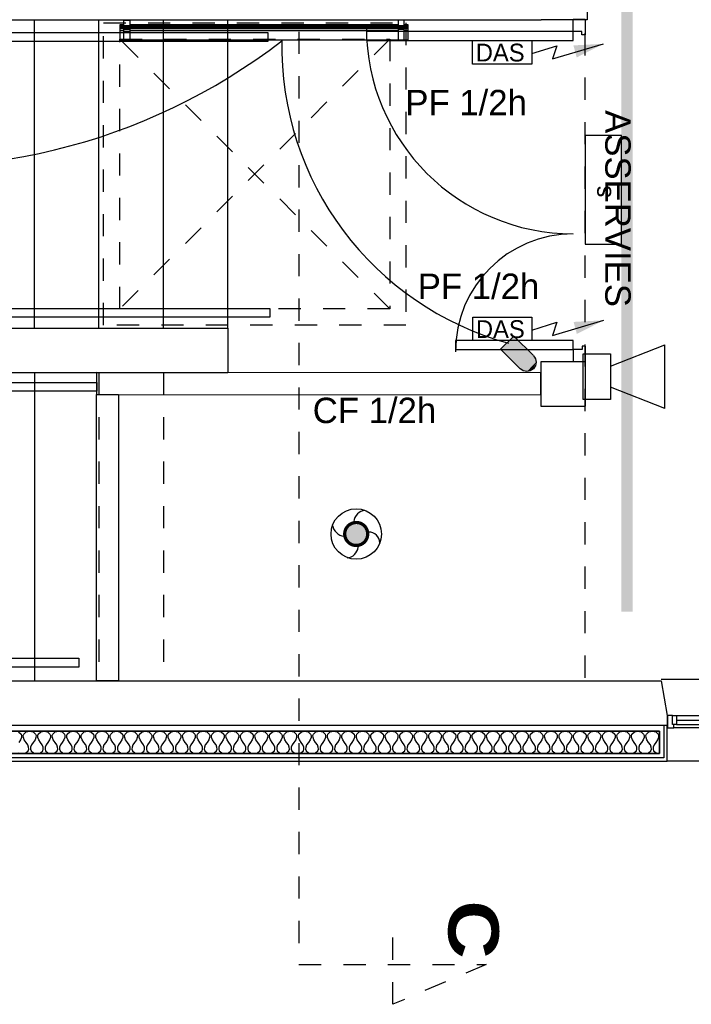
# Model space of a CAD drawing. Header units: millimetres. Extents: x -11.8 to 86.8, y 45.9 to 95.9.
# Tile 3 of 108: x 9.6 to 12.6, y 56 to 60.4. Entities that reach past the tile are written whole.
import ezdxf

# ---------------------------------------------------------------- set-up
doc = ezdxf.new("R2010")
doc.units = ezdxf.units.MM
doc.header["$MEASUREMENT"] = 0
for name, pattern in [('PC_DASH_3', [0.055556, 0.027778, -0.027778]), ('PC_DASH_4', [0.125, 0.055556, -0.069444]), ('PC_DASH_5', [0.069444, 0.027778, -0.041667])]:
    doc.linetypes.add(name, pattern=pattern)
for name, color, linetype in [('Cfa', 1, 'Continuous'), ('CFO', 6, 'Continuous'), ('Structure etage', 7, 'Continuous')]:
    doc.layers.add(name, color=color, linetype=linetype)
doc.styles.get("Standard").update_dxf_attribs({"font": 'BKANT.TTF'})

# ---------------------------------------------------------------- blocks, each defined once
blk = doc.blocks.new('ESS')
for p, q in [((-0.53, 0.407), (-0.53, 0.007)), ((0.67, 0.407), (-0.53, 0.407)), ((0.67, 0.007), (0.67, 0.407)), ((-0.53, 0.007), (0.67, 0.007))]:
    blk.add_line(p, q)
blk.add_text('s', height=0.2).set_placement((-0.015, 0.121))
blk = doc.blocks.new('CE30')
for p, q in [((0.523, 0.915), (-0.007, 0.385)), ((0.877, 0.562), (0.523, 0.915)), ((0.346, 0.031), (0.877, 0.562))]:
    blk.add_line(p, q)
blk.add_arc((0.17, 0.208), 0.25, 135, 315)
for points in [[(0.515, 0.907), (0.869, 0.554), (-0.005, 0.388), (0.341, 0.027)], [(0.523, 0.915), (0.876, 0.561), (0.512, 0.904), (0.868, 0.553)], [(-0.005, 0.388), (0.341, 0.027), (-0.08, 0.209), (0.167, -0.042)], [(-0.08, 0.209), (0.167, -0.042), (-0.08, 0.207), (-0.007, 0.031)]]:
    blk.add_solid(points)
blk = doc.blocks.new('niepce7054')
for p, q in [((-0.6475, -0.0231), (-0.6303, -0.0231)), ((-0.6475, -0.0272), (-0.6303, -0.0272)), ((-0.6475, -0.0332), (-0.6303, -0.0332)), ((-0.6475, -0.04), (-0.6303, -0.04)), ((-0.6303, -0.0263), (-0.604, -0.0263)), ((-0.6303, -0.0303), (-0.604, -0.0303)), ((-0.6303, -0.0364), (-0.604, -0.0364)), ((-0.6303, -0.0431), (-0.604, -0.0431)), ((-0.604, -0.0231), (0.604, -0.0231)), ((-0.604, -0.0272), (0.604, -0.0272)), ((-0.604, -0.0332), (0.604, -0.0332)), ((-0.604, -0.04), (0.604, -0.04)), ((0.604, -0.0263), (0.6303, -0.0263)), ((0.604, -0.0303), (0.6303, -0.0303)), ((0.604, -0.0364), (0.6303, -0.0364)), ((0.604, -0.0431), (0.6303, -0.0431)), ((0.6303, -0.0231), (0.6475, -0.0231)), ((0.6303, -0.0272), (0.6475, -0.0272)), ((0.6303, -0.0332), (0.6475, -0.0332)), ((0.6303, -0.04), (0.6475, -0.04)), ((-0.6475, -0.0481), (-0.6303, -0.0481)), ((-0.6303, -0.0512), (-0.604, -0.0512)), ((-0.604, -0.0481), (0.604, -0.0481)), ((0.604, -0.0512), (0.6303, -0.0512)), ((0.6303, -0.0481), (0.6475, -0.0481))]:
    blk.add_line(p, q)
for points in [[(-0.6303, 0), (-0.604, 0), (-0.604, -0.09), (-0.6303, -0.09)], [(0.6303, 0), (0.604, 0), (0.604, -0.09), (0.6303, -0.09)]]:
    blk.add_lwpolyline(points, close=True)
for points in [[(-0.6303, -0.02), (-0.6475, -0.02), (-0.6475, -0.09), (0.6475, -0.09), (0.6475, -0.02), (0.6303, -0.02)], [(0.604, -0.02), (-0.604, -0.02)]]:
    blk.add_lwpolyline(points)
blk = doc.blocks.new('SIP')
for p, q in [((0.0026, 0.0698), (0.3026, 0.1865)), ((0.3026, -0.1635), (0.3026, 0.1865)), ((-0.1474, 0.1365), (0.0026, 0.1365)), ((-0.1474, -0.1135), (-0.1474, 0.1365)), ((0.0026, 0.1365), (0.0026, -0.1135)), ((0.3026, -0.1635), (0.0026, -0.0469)), ((0.0026, -0.1135), (-0.1474, -0.1135))]:
    blk.add_line(p, q)
blk = doc.blocks.new('AP0')
for points, const_width in [([(0.175, -0.06, -1), (-0.148, 0.06, -1)], 0.0492), ([(-0.06, 0, 1), (0.087, 0, 1)], 0.147)]:
    blk.add_lwpolyline(points, format="xyb", close=True, dxfattribs=dict(const_width=const_width))
blk.add_circle((0.014, 0), 0.378)
for centre, radius, start, end in [((0.153, 0.184), 0.169, 92.8345, 178.447), ((-0.154, 0.151), 0.188, 186.2032, 263.9565), ((0.189, -0.152), 0.183, 5.8298, 82.3782), ((-0.155, -0.154), 0.206, 281.5712, 350.6383)]:
    blk.add_arc(centre, radius, start, end)
blk = doc.blocks.new('DAS')
for p, q in [((0.897, 0.058), (1.473, 0.228)), ((0.665, 0.117), (0.947, 0.206)), ((0.947, 0.206), (0.897, 0.058))]:
    blk.add_line(p, q)
blk.add_lwpolyline([(0, 0.265), (0.665, 0.265), (0.665, 0), (0, 0)], close=True)
blk.add_lwpolyline([(1.152, 0.142, 0.14, 0, 0), (1.473, 0.228, 0, 0, 0)], format="xyseb")
blk.add_text('DAS', height=0.2).set_placement((0.035, 0.029))
blk = doc.blocks.new('PD_15726')
at = {"layer": 'Structure etage', "color": 0}
for p, q in [((12.3575, -39.4316), (13.169, -39.4316)), ((12.3575, -39.4516), (13.169, -39.4516)), ((13.1811, -39.4866), (12.3455, -39.4866)), ((12.3575, -39.4716), (13.169, -39.4716))]:
    blk.add_line(p, q, dxfattribs=at)
for points in [[(12.3166, -39.4316), (12.3166, -39.4866), (12.3455, -39.4866), (12.3455, -39.4716), (12.3382, -39.4716), (12.3382, -39.4316), (12.3166, -39.4316)], [(12.3382, -39.4316), (12.3575, -39.4316), (12.3575, -39.4716), (12.3382, -39.4716), (12.3382, -39.4316)], [(13.169, -39.4316), (13.1883, -39.4316), (13.1883, -39.4716), (13.169, -39.4716), (13.169, -39.4316)], [(13.21, -39.4316), (13.21, -39.4866), (13.1811, -39.4866), (13.1811, -39.4716), (13.1883, -39.4716), (13.1883, -39.4316), (13.21, -39.4316)]]:
    blk.add_lwpolyline(points, dxfattribs=at)
blk = doc.blocks.new('PD_16343')
at = {"layer": 'Structure etage', "color": 0}
for points in [[(11.8917, -36.299), (11.9467, -36.299), (11.9467, -36.369), (11.9317, -36.369), (11.9317, -36.354), (11.8917, -36.354), (11.8917, -36.299)], [(11.8917, -36.394), (11.8917, -36.354), (10.9617, -36.3545), (10.9617, -36.3945), (11.8917, -36.394)], [(11.8924, -37.784), (11.8923, -37.744), (11.3624, -37.7443), (11.3624, -37.7843), (11.8924, -37.784)], [(11.8924, -37.839), (11.9474, -37.839), (11.9474, -37.769), (11.9324, -37.769), (11.9324, -37.784), (11.8924, -37.784), (11.8924, -37.839)]]:
    blk.add_lwpolyline(points, dxfattribs=at)
for centre, radius, start, end in [((11.8917, -36.334), 0.93, 180.0278, 270.0278), ((11.8924, -37.794), 0.53, 90.0292, 180.0278)]:
    blk.add_arc(centre, radius, start, end, dxfattribs=at)
blk = doc.blocks.new('PD_16438')
at = {"layer": 'Structure etage', "color": 0}
for points in [[(5.5391, -39.5018), (12.2805, -39.5018), (12.2805, -39.6018), (5.5391, -39.6018), (5.5391, -39.5018)], [(9.3975, -39.5049), (9.4083, -39.5143), (9.4107, -39.5213), (9.4101, -39.5299), (9.4062, -39.54), (9.3983, -39.5518)], [(9.3992, -39.5986), (9.4146, -39.6018), (9.43, -39.5986), (9.4409, -39.5893), (9.4432, -39.5822), (9.4427, -39.5736), (9.4388, -39.5635), (9.4309, -39.5518), (9.423, -39.54), (9.4191, -39.5299), (9.4186, -39.5213), (9.4209, -39.5143), (9.4318, -39.5049), (9.4472, -39.5018), (9.4626, -39.5049), (9.4735, -39.5143), (9.4758, -39.5213), (9.4753, -39.5299), (9.4713, -39.54), (9.4635, -39.5518), (9.4556, -39.5635), (9.4516, -39.5736), (9.4511, -39.5822), (9.4534, -39.5893), (9.4643, -39.5986), (9.4797, -39.6018), (9.4952, -39.5986), (9.506, -39.5893), (9.5084, -39.5822), (9.5078, -39.5736), (9.5039, -39.5635), (9.496, -39.5518), (9.4881, -39.54), (9.4842, -39.5299), (9.4837, -39.5213), (9.486, -39.5143), (9.4969, -39.5049), (9.5123, -39.5018), (9.5277, -39.5049), (9.5386, -39.5143), (9.5409, -39.5213), (9.5404, -39.5299), (9.5365, -39.54), (9.5286, -39.5518), (9.5207, -39.5635), (9.5168, -39.5736), (9.5163, -39.5822), (9.5186, -39.5893), (9.5295, -39.5986), (9.5449, -39.6018), (9.5603, -39.5986), (9.5712, -39.5893), (9.5735, -39.5822), (9.573, -39.5736), (9.5691, -39.5635), (9.5612, -39.5518), (9.5533, -39.54), (9.5493, -39.5299), (9.5488, -39.5213), (9.5511, -39.5143), (9.562, -39.5049), (9.5774, -39.5018), (9.5929, -39.5049), (9.6037, -39.5143), (9.6061, -39.5213), (9.6055, -39.5299), (9.6016, -39.54), (9.5937, -39.5518), (9.5858, -39.5635), (9.5819, -39.5736), (9.5814, -39.5822), (9.5837, -39.5893), (9.5946, -39.5986), (9.61, -39.6018), (9.6254, -39.5986), (9.6363, -39.5893), (9.6386, -39.5822), (9.6381, -39.5736), (9.6342, -39.5635), (9.6263, -39.5518), (9.6184, -39.54), (9.6145, -39.5299), (9.614, -39.5213), (9.6163, -39.5143), (9.6272, -39.5049), (9.6426, -39.5018), (9.658, -39.5049), (9.6689, -39.5143), (9.6712, -39.5213), (9.6707, -39.5299), (9.6668, -39.54), (9.6589, -39.5518), (9.651, -39.5635), (9.647, -39.5736), (9.6465, -39.5822), (9.6488, -39.5893), (9.6597, -39.5986), (9.6751, -39.6018), (9.6906, -39.5986), (9.7014, -39.5893), (9.7038, -39.5822), (9.7032, -39.5736), (9.6993, -39.5635), (9.6914, -39.5518), (9.6835, -39.54), (9.6796, -39.5299), (9.6791, -39.5213), (9.6814, -39.5143), (9.6923, -39.5049), (9.7077, -39.5018), (9.7231, -39.5049), (9.734, -39.5143), (9.7363, -39.5213), (9.7358, -39.5299), (9.7319, -39.54), (9.724, -39.5518), (9.7161, -39.5635), (9.7122, -39.5736), (9.7117, -39.5822), (9.714, -39.5893), (9.7249, -39.5986), (9.7403, -39.6018), (9.7557, -39.5986), (9.7666, -39.5893), (9.7689, -39.5822), (9.7684, -39.5736), (9.7645, -39.5635), (9.7566, -39.5518), (9.7487, -39.54), (9.7447, -39.5299), (9.7442, -39.5213), (9.7465, -39.5143), (9.7574, -39.5049), (9.7728, -39.5018), (9.7883, -39.5049), (9.7991, -39.5143), (9.8015, -39.5213), (9.8009, -39.5299), (9.797, -39.54), (9.7891, -39.5518), (9.7812, -39.5635), (9.7773, -39.5736), (9.7768, -39.5822), (9.7791, -39.5893), (9.79, -39.5986), (9.8054, -39.6018), (9.8208, -39.5986), (9.8317, -39.5893), (9.834, -39.5822), (9.8335, -39.5736), (9.8296, -39.5635), (9.8217, -39.5518), (9.8138, -39.54), (9.8099, -39.5299), (9.8094, -39.5213), (9.8117, -39.5143), (9.8226, -39.5049), (9.838, -39.5018), (9.8534, -39.5049), (9.8643, -39.5143), (9.8666, -39.5213), (9.8661, -39.5299), (9.8622, -39.54), (9.8543, -39.5518), (9.8464, -39.5635), (9.8424, -39.5736), (9.8419, -39.5822), (9.8443, -39.5893), (9.8551, -39.5986), (9.8705, -39.6018), (9.886, -39.5986), (9.8968, -39.5893), (9.8992, -39.5822), (9.8986, -39.5736), (9.8947, -39.5635), (9.8868, -39.5518), (9.8789, -39.54), (9.875, -39.5299), (9.8745, -39.5213), (9.8768, -39.5143), (9.8877, -39.5049), (9.9031, -39.5018), (9.9185, -39.5049), (9.9294, -39.5143), (9.9317, -39.5213), (9.9312, -39.5299), (9.9273, -39.54), (9.9194, -39.5518), (9.9115, -39.5635), (9.9076, -39.5736), (9.9071, -39.5822), (9.9094, -39.5893), (9.9203, -39.5986), (9.9357, -39.6018), (9.9511, -39.5986), (9.962, -39.5893), (9.9643, -39.5822), (9.9638, -39.5736), (9.9599, -39.5635), (9.952, -39.5518), (9.9441, -39.54), (9.9402, -39.5299), (9.9396, -39.5213), (9.942, -39.5143), (9.9528, -39.5049), (9.9682, -39.5018), (9.9837, -39.5049), (9.9945, -39.5143), (9.9969, -39.5213), (9.9963, -39.5299), (9.9924, -39.54), (9.9845, -39.5518), (9.9766, -39.5635), (9.9727, -39.5736), (9.9722, -39.5822), (9.9745, -39.5893), (9.9854, -39.5986), (10.0008, -39.6018), (10.0162, -39.5986), (10.0271, -39.5893), (10.0294, -39.5822), (10.0289, -39.5736), (10.025, -39.5635), (10.0171, -39.5518), (10.0092, -39.54), (10.0053, -39.5299), (10.0048, -39.5213), (10.0071, -39.5143), (10.018, -39.5049), (10.0334, -39.5018), (10.0488, -39.5049), (10.0597, -39.5143), (10.062, -39.5213), (10.0615, -39.5299), (10.0576, -39.54), (10.0497, -39.5518), (10.0418, -39.5635), (10.0379, -39.5736), (10.0373, -39.5822), (10.0397, -39.5893), (10.0505, -39.5986), (10.066, -39.6018), (10.0814, -39.5986), (10.0922, -39.5893), (10.0946, -39.5822), (10.094, -39.5736), (10.0901, -39.5635), (10.0822, -39.5518), (10.0743, -39.54), (10.0704, -39.5299), (10.0699, -39.5213), (10.0722, -39.5143), (10.0831, -39.5049), (10.0985, -39.5018), (10.1139, -39.5049), (10.1248, -39.5143), (10.1271, -39.5213), (10.1266, -39.5299), (10.1227, -39.54), (10.1148, -39.5518), (10.1069, -39.5635), (10.103, -39.5736), (10.1025, -39.5822), (10.1048, -39.5893), (10.1157, -39.5986), (10.1311, -39.6018), (10.1465, -39.5986), (10.1574, -39.5893), (10.1597, -39.5822), (10.1592, -39.5736), (10.1553, -39.5635), (10.1474, -39.5518), (10.1395, -39.54), (10.1356, -39.5299), (10.135, -39.5213), (10.1374, -39.5143), (10.1482, -39.5049), (10.1637, -39.5018), (10.1791, -39.5049), (10.1899, -39.5143), (10.1923, -39.5213), (10.1917, -39.5299), (10.1878, -39.54), (10.1799, -39.5518), (10.172, -39.5635), (10.1681, -39.5736), (10.1676, -39.5822), (10.1699, -39.5893), (10.1808, -39.5986), (10.1962, -39.6018), (10.2116, -39.5986), (10.2225, -39.5893), (10.2248, -39.5822), (10.2243, -39.5736), (10.2204, -39.5635), (10.2125, -39.5518), (10.2046, -39.54), (10.2007, -39.5299), (10.2002, -39.5213), (10.2025, -39.5143), (10.2134, -39.5049), (10.2288, -39.5018), (10.2442, -39.5049), (10.2551, -39.5143), (10.2574, -39.5213), (10.2569, -39.5299), (10.253, -39.54), (10.2451, -39.5518), (10.2372, -39.5635), (10.2333, -39.5736), (10.2327, -39.5822), (10.2351, -39.5893), (10.2459, -39.5986), (10.2614, -39.6018), (10.2768, -39.5986), (10.2876, -39.5893), (10.29, -39.5822), (10.2895, -39.5736), (10.2855, -39.5635), (10.2776, -39.5518), (10.2697, -39.54), (10.2658, -39.5299), (10.2653, -39.5213), (10.2676, -39.5143), (10.2785, -39.5049), (10.2939, -39.5018), (10.3093, -39.5049), (10.3202, -39.5143), (10.3225, -39.5213), (10.322, -39.5299), (10.3181, -39.54), (10.3102, -39.5518), (10.3023, -39.5635), (10.2984, -39.5736), (10.2979, -39.5822), (10.3002, -39.5893), (10.3111, -39.5986), (10.3265, -39.6018), (10.3419, -39.5986), (10.3528, -39.5893), (10.3551, -39.5822), (10.3546, -39.5736), (10.3507, -39.5635), (10.3428, -39.5518), (10.3349, -39.54), (10.331, -39.5299), (10.3304, -39.5213), (10.3328, -39.5143), (10.3436, -39.5049), (10.3591, -39.5018), (10.3745, -39.5049), (10.3854, -39.5143), (10.3877, -39.5213), (10.3872, -39.5299), (10.3832, -39.54), (10.3753, -39.5518), (10.3674, -39.5635), (10.3635, -39.5736), (10.363, -39.5822), (10.3653, -39.5893), (10.3762, -39.5986), (10.3916, -39.6018), (10.407, -39.5986), (10.4179, -39.5893), (10.4202, -39.5822), (10.4197, -39.5736), (10.4158, -39.5635), (10.4079, -39.5518), (10.4, -39.54), (10.3961, -39.5299), (10.3956, -39.5213), (10.3979, -39.5143), (10.4088, -39.5049), (10.4242, -39.5018), (10.4396, -39.5049), (10.4505, -39.5143), (10.4528, -39.5213), (10.4523, -39.5299), (10.4484, -39.54), (10.4405, -39.5518), (10.4326, -39.5635), (10.4287, -39.5736), (10.4281, -39.5822), (10.4305, -39.5893), (10.4413, -39.5986), (10.4568, -39.6018), (10.4722, -39.5986), (10.4831, -39.5893), (10.4854, -39.5822), (10.4849, -39.5736), (10.4809, -39.5635), (10.473, -39.5518), (10.4651, -39.54), (10.4612, -39.5299), (10.4607, -39.5213), (10.463, -39.5143), (10.4739, -39.5049), (10.4893, -39.5018), (10.5047, -39.5049), (10.5156, -39.5143), (10.5179, -39.5213), (10.5174, -39.5299), (10.5135, -39.54), (10.5056, -39.5518), (10.4977, -39.5635), (10.4938, -39.5736), (10.4933, -39.5822), (10.4956, -39.5893), (10.5065, -39.5986), (10.5219, -39.6018), (10.5373, -39.5986), (10.5482, -39.5893), (10.5505, -39.5822), (10.55, -39.5736), (10.5461, -39.5635), (10.5382, -39.5518), (10.5303, -39.54), (10.5264, -39.5299), (10.5258, -39.5213), (10.5282, -39.5143), (10.539, -39.5049), (10.5545, -39.5018), (10.5699, -39.5049), (10.5808, -39.5143), (10.5831, -39.5213), (10.5826, -39.5299), (10.5786, -39.54), (10.5707, -39.5518), (10.5628, -39.5635), (10.5589, -39.5736), (10.5584, -39.5822), (10.5607, -39.5893), (10.5716, -39.5986), (10.587, -39.6018), (10.6024, -39.5986), (10.6133, -39.5893), (10.6156, -39.5822), (10.6151, -39.5736), (10.6112, -39.5635), (10.6033, -39.5518), (10.5954, -39.54), (10.5915, -39.5299), (10.591, -39.5213), (10.5933, -39.5143), (10.6042, -39.5049), (10.6196, -39.5018), (10.635, -39.5049), (10.6459, -39.5143), (10.6482, -39.5213), (10.6477, -39.5299), (10.6438, -39.54), (10.6359, -39.5518), (10.628, -39.5635), (10.6241, -39.5736), (10.6235, -39.5822), (10.6259, -39.5893), (10.6367, -39.5986), (10.6522, -39.6018), (10.6676, -39.5986), (10.6785, -39.5893), (10.6808, -39.5822), (10.6803, -39.5736), (10.6763, -39.5635), (10.6684, -39.5518), (10.6606, -39.54), (10.6566, -39.5299), (10.6561, -39.5213), (10.6584, -39.5143), (10.6693, -39.5049), (10.6847, -39.5018), (10.7001, -39.5049), (10.711, -39.5143), (10.7133, -39.5213), (10.7128, -39.5299), (10.7089, -39.54), (10.701, -39.5518), (10.6931, -39.5635), (10.6892, -39.5736), (10.6887, -39.5822), (10.691, -39.5893), (10.7019, -39.5986), (10.7173, -39.6018), (10.7327, -39.5986), (10.7436, -39.5893), (10.7459, -39.5822), (10.7454, -39.5736), (10.7415, -39.5635), (10.7336, -39.5518), (10.7257, -39.54), (10.7218, -39.5299), (10.7212, -39.5213), (10.7236, -39.5143), (10.7344, -39.5049), (10.7499, -39.5018), (10.7653, -39.5049), (10.7762, -39.5143), (10.7785, -39.5213), (10.778, -39.5299), (10.774, -39.54), (10.7661, -39.5518), (10.7583, -39.5635), (10.7543, -39.5736), (10.7538, -39.5822), (10.7561, -39.5893), (10.767, -39.5986), (10.7824, -39.6018), (10.7978, -39.5986), (10.8087, -39.5893), (10.811, -39.5822), (10.8105, -39.5736), (10.8066, -39.5635), (10.7987, -39.5518), (10.7908, -39.54), (10.7869, -39.5299), (10.7864, -39.5213), (10.7887, -39.5143), (10.7996, -39.5049), (10.815, -39.5018), (10.8304, -39.5049), (10.8413, -39.5143), (10.8436, -39.5213), (10.8431, -39.5299), (10.8392, -39.54), (10.8313, -39.5518), (10.8234, -39.5635), (10.8195, -39.5736), (10.8189, -39.5822), (10.8213, -39.5893), (10.8321, -39.5986), (10.8476, -39.6018), (10.863, -39.5986), (10.8739, -39.5893), (10.8762, -39.5822), (10.8757, -39.5736), (10.8717, -39.5635), (10.8638, -39.5518), (10.856, -39.54), (10.852, -39.5299), (10.8515, -39.5213), (10.8538, -39.5143), (10.8647, -39.5049), (10.8801, -39.5018), (10.8955, -39.5049), (10.9064, -39.5143), (10.9087, -39.5213), (10.9082, -39.5299), (10.9043, -39.54), (10.8964, -39.5518), (10.8885, -39.5635), (10.8846, -39.5736), (10.8841, -39.5822), (10.8864, -39.5893), (10.8973, -39.5986), (10.9127, -39.6018), (10.9281, -39.5986), (10.939, -39.5893), (10.9413, -39.5822), (10.9408, -39.5736), (10.9369, -39.5635), (10.929, -39.5518), (10.9211, -39.54), (10.9172, -39.5299), (10.9167, -39.5213), (10.919, -39.5143), (10.9298, -39.5049), (10.9453, -39.5018), (10.9607, -39.5049), (10.9716, -39.5143), (10.9739, -39.5213), (10.9734, -39.5299), (10.9694, -39.54), (10.9615, -39.5518), (10.9537, -39.5635), (10.9497, -39.5736), (10.9492, -39.5822), (10.9515, -39.5893), (10.9624, -39.5986), (10.9778, -39.6018), (10.9932, -39.5986), (11.0041, -39.5893), (11.0064, -39.5822), (11.0059, -39.5736), (11.002, -39.5635), (10.9941, -39.5518), (10.9862, -39.54), (10.9823, -39.5299), (10.9818, -39.5213), (10.9841, -39.5143), (10.995, -39.5049), (11.0104, -39.5018), (11.0258, -39.5049), (11.0367, -39.5143), (11.039, -39.5213), (11.0385, -39.5299), (11.0346, -39.54), (11.0267, -39.5518), (11.0188, -39.5635), (11.0149, -39.5736), (11.0144, -39.5822), (11.0167, -39.5893), (11.0275, -39.5986), (11.043, -39.6018), (11.0584, -39.5986), (11.0693, -39.5893), (11.0716, -39.5822), (11.0711, -39.5736), (11.0671, -39.5635), (11.0593, -39.5518), (11.0514, -39.54), (11.0474, -39.5299), (11.0469, -39.5213), (11.0492, -39.5143), (11.0601, -39.5049), (11.0755, -39.5018), (11.091, -39.5049), (11.1018, -39.5143), (11.1041, -39.5213), (11.1036, -39.5299), (11.0997, -39.54), (11.0918, -39.5518), (11.0839, -39.5635), (11.08, -39.5736), (11.0795, -39.5822), (11.0818, -39.5893), (11.0927, -39.5986), (11.1081, -39.6018), (11.1235, -39.5986), (11.1344, -39.5893), (11.1367, -39.5822), (11.1362, -39.5736), (11.1323, -39.5635), (11.1244, -39.5518), (11.1165, -39.54), (11.1126, -39.5299), (11.1121, -39.5213), (11.1144, -39.5143), (11.1253, -39.5049), (11.1407, -39.5018), (11.1561, -39.5049), (11.167, -39.5143), (11.1693, -39.5213), (11.1688, -39.5299), (11.1648, -39.54), (11.157, -39.5518), (11.1491, -39.5635), (11.1451, -39.5736), (11.1446, -39.5822), (11.1469, -39.5893), (11.1578, -39.5986), (11.1732, -39.6018), (11.1887, -39.5986), (11.1995, -39.5893), (11.2019, -39.5822), (11.2013, -39.5736), (11.1974, -39.5635), (11.1895, -39.5518), (11.1816, -39.54), (11.1777, -39.5299), (11.1772, -39.5213), (11.1795, -39.5143), (11.1904, -39.5049), (11.2058, -39.5018), (11.2212, -39.5049), (11.2321, -39.5143), (11.2344, -39.5213), (11.2339, -39.5299), (11.23, -39.54), (11.2221, -39.5518), (11.2142, -39.5635), (11.2103, -39.5736), (11.2098, -39.5822), (11.2121, -39.5893), (11.223, -39.5986), (11.2384, -39.6018), (11.2538, -39.5986), (11.2647, -39.5893), (11.267, -39.5822), (11.2665, -39.5736), (11.2625, -39.5635), (11.2547, -39.5518), (11.2468, -39.54), (11.2428, -39.5299), (11.2423, -39.5213), (11.2446, -39.5143), (11.2555, -39.5049), (11.2709, -39.5018), (11.2864, -39.5049), (11.2972, -39.5143), (11.2996, -39.5213), (11.299, -39.5299), (11.2951, -39.54), (11.2872, -39.5518), (11.2793, -39.5635), (11.2754, -39.5736), (11.2749, -39.5822), (11.2772, -39.5893), (11.2881, -39.5986), (11.3035, -39.6018), (11.3189, -39.5986), (11.3298, -39.5893), (11.3321, -39.5822), (11.3316, -39.5736), (11.3277, -39.5635), (11.3198, -39.5518), (11.3119, -39.54), (11.308, -39.5299), (11.3075, -39.5213), (11.3098, -39.5143), (11.3207, -39.5049), (11.3361, -39.5018), (11.3515, -39.5049), (11.3624, -39.5143), (11.3647, -39.5213), (11.3642, -39.5299), (11.3602, -39.54), (11.3524, -39.5518), (11.3445, -39.5635), (11.3405, -39.5736), (11.34, -39.5822), (11.3423, -39.5893), (11.3532, -39.5986), (11.3686, -39.6018), (11.3841, -39.5986), (11.3949, -39.5893), (11.3973, -39.5822), (11.3967, -39.5736), (11.3928, -39.5635), (11.3849, -39.5518), (11.377, -39.54), (11.3731, -39.5299), (11.3726, -39.5213), (11.3749, -39.5143), (11.3858, -39.5049), (11.4012, -39.5018), (11.4166, -39.5049), (11.4275, -39.5143), (11.4298, -39.5213), (11.4293, -39.5299), (11.4254, -39.54), (11.4175, -39.5518), (11.4096, -39.5635), (11.4057, -39.5736), (11.4052, -39.5822), (11.4075, -39.5893), (11.4184, -39.5986), (11.4338, -39.6018), (11.4492, -39.5986), (11.4601, -39.5893), (11.4624, -39.5822), (11.4619, -39.5736), (11.4579, -39.5635), (11.4501, -39.5518), (11.4422, -39.54), (11.4382, -39.5299), (11.4377, -39.5213), (11.44, -39.5143), (11.4509, -39.5049), (11.4663, -39.5018), (11.4818, -39.5049), (11.4926, -39.5143), (11.495, -39.5213), (11.4944, -39.5299), (11.4905, -39.54), (11.4826, -39.5518), (11.4747, -39.5635), (11.4708, -39.5736), (11.4703, -39.5822), (11.4726, -39.5893), (11.4835, -39.5986), (11.4989, -39.6018), (11.5143, -39.5986), (11.5252, -39.5893), (11.5275, -39.5822), (11.527, -39.5736), (11.5231, -39.5635), (11.5152, -39.5518), (11.5073, -39.54), (11.5034, -39.5299), (11.5029, -39.5213), (11.5052, -39.5143), (11.5161, -39.5049), (11.5315, -39.5018), (11.5469, -39.5049), (11.5578, -39.5143), (11.5601, -39.5213), (11.5596, -39.5299), (11.5557, -39.54), (11.5478, -39.5518), (11.5399, -39.5635), (11.5359, -39.5736), (11.5354, -39.5822), (11.5377, -39.5893), (11.5486, -39.5986), (11.564, -39.6018), (11.5795, -39.5986), (11.5903, -39.5893), (11.5927, -39.5822), (11.5921, -39.5736), (11.5882, -39.5635), (11.5803, -39.5518), (11.5724, -39.54), (11.5685, -39.5299), (11.568, -39.5213), (11.5703, -39.5143), (11.5812, -39.5049), (11.5966, -39.5018), (11.612, -39.5049), (11.6229, -39.5143), (11.6252, -39.5213), (11.6247, -39.5299), (11.6208, -39.54), (11.6129, -39.5518), (11.605, -39.5635), (11.6011, -39.5736), (11.6006, -39.5822), (11.6029, -39.5893), (11.6138, -39.5986), (11.6292, -39.6018), (11.6446, -39.5986), (11.6555, -39.5893), (11.6578, -39.5822), (11.6573, -39.5736), (11.6534, -39.5635), (11.6455, -39.5518), (11.6376, -39.54), (11.6336, -39.5299), (11.6331, -39.5213), (11.6354, -39.5143), (11.6463, -39.5049), (11.6617, -39.5018), (11.6772, -39.5049), (11.688, -39.5143), (11.6904, -39.5213), (11.6898, -39.5299), (11.6859, -39.54), (11.678, -39.5518), (11.6701, -39.5635), (11.6662, -39.5736), (11.6657, -39.5822), (11.668, -39.5893), (11.6789, -39.5986), (11.6943, -39.6018), (11.7097, -39.5986), (11.7206, -39.5893), (11.7229, -39.5822), (11.7224, -39.5736), (11.7185, -39.5635), (11.7106, -39.5518), (11.7027, -39.54), (11.6988, -39.5299), (11.6983, -39.5213), (11.7006, -39.5143), (11.7115, -39.5049), (11.7269, -39.5018), (11.7423, -39.5049), (11.7532, -39.5143), (11.7555, -39.5213), (11.755, -39.5299), (11.7511, -39.54), (11.7432, -39.5518), (11.7353, -39.5635), (11.7313, -39.5736), (11.7308, -39.5822), (11.7331, -39.5893), (11.744, -39.5986), (11.7594, -39.6018), (11.7749, -39.5986), (11.7857, -39.5893), (11.7881, -39.5822), (11.7875, -39.5736), (11.7836, -39.5635), (11.7757, -39.5518), (11.7678, -39.54), (11.7639, -39.5299), (11.7634, -39.5213), (11.7657, -39.5143), (11.7766, -39.5049), (11.792, -39.5018), (11.8074, -39.5049), (11.8183, -39.5143), (11.8206, -39.5213), (11.8201, -39.5299), (11.8162, -39.54), (11.8083, -39.5518), (11.8004, -39.5635), (11.7965, -39.5736), (11.796, -39.5822), (11.7983, -39.5893), (11.8092, -39.5986), (11.8246, -39.6018), (11.84, -39.5986), (11.8509, -39.5893), (11.8532, -39.5822), (11.8527, -39.5736), (11.8488, -39.5635), (11.8409, -39.5518), (11.833, -39.54), (11.829, -39.5299), (11.8285, -39.5213), (11.8309, -39.5143), (11.8417, -39.5049), (11.8571, -39.5018), (11.8726, -39.5049), (11.8834, -39.5143), (11.8858, -39.5213), (11.8852, -39.5299), (11.8813, -39.54), (11.8734, -39.5518), (11.8655, -39.5635), (11.8616, -39.5736), (11.8611, -39.5822), (11.8634, -39.5893), (11.8743, -39.5986), (11.8897, -39.6018), (11.9051, -39.5986), (11.916, -39.5893), (11.9183, -39.5822), (11.9178, -39.5736), (11.9139, -39.5635), (11.906, -39.5518), (11.8981, -39.54), (11.8942, -39.5299), (11.8937, -39.5213), (11.896, -39.5143), (11.9069, -39.5049), (11.9223, -39.5018), (11.9377, -39.5049), (11.9486, -39.5143), (11.9509, -39.5213), (11.9504, -39.5299), (11.9465, -39.54), (11.9386, -39.5518), (11.9307, -39.5635), (11.9268, -39.5736), (11.9262, -39.5822), (11.9286, -39.5893), (11.9394, -39.5986), (11.9548, -39.6018), (11.9703, -39.5986), (11.9811, -39.5893), (11.9835, -39.5822), (11.9829, -39.5736), (11.979, -39.5635), (11.9711, -39.5518), (11.9632, -39.54), (11.9593, -39.5299), (11.9588, -39.5213), (11.9611, -39.5143), (11.972, -39.5049), (11.9874, -39.5018), (12.0028, -39.5049), (12.0137, -39.5143), (12.016, -39.5213), (12.0155, -39.5299), (12.0116, -39.54), (12.0037, -39.5518), (11.9958, -39.5635), (11.9919, -39.5736), (11.9914, -39.5822), (11.9937, -39.5893), (12.0046, -39.5986), (12.02, -39.6018), (12.0354, -39.5986), (12.0463, -39.5893), (12.0486, -39.5822), (12.0481, -39.5736), (12.0442, -39.5635), (12.0363, -39.5518), (12.0284, -39.54), (12.0245, -39.5299), (12.0239, -39.5213), (12.0263, -39.5143), (12.0371, -39.5049), (12.0526, -39.5018), (12.068, -39.5049), (12.0788, -39.5143), (12.0812, -39.5213), (12.0806, -39.5299), (12.0767, -39.54), (12.0688, -39.5518), (12.0609, -39.5635), (12.057, -39.5736), (12.0565, -39.5822), (12.0588, -39.5893), (12.0697, -39.5986), (12.0851, -39.6018), (12.1005, -39.5986), (12.1114, -39.5893), (12.1137, -39.5822), (12.1132, -39.5736), (12.1093, -39.5635), (12.1014, -39.5518), (12.0935, -39.54), (12.0896, -39.5299), (12.0891, -39.5213), (12.0914, -39.5143), (12.1023, -39.5049), (12.1177, -39.5018), (12.1331, -39.5049), (12.144, -39.5143), (12.1463, -39.5213), (12.1458, -39.5299), (12.1419, -39.54), (12.134, -39.5518), (12.1261, -39.5635), (12.1222, -39.5736), (12.1216, -39.5822), (12.124, -39.5893), (12.1348, -39.5986), (12.1503, -39.6018), (12.1657, -39.5986), (12.1765, -39.5893), (12.1789, -39.5822), (12.1783, -39.5736), (12.1744, -39.5635), (12.1665, -39.5518), (12.1586, -39.54), (12.1547, -39.5299), (12.1542, -39.5213), (12.1565, -39.5143), (12.1674, -39.5049), (12.1828, -39.5018), (12.1982, -39.5049), (12.2091, -39.5143), (12.2114, -39.5213), (12.2109, -39.5299), (12.207, -39.54), (12.1991, -39.5518), (12.1912, -39.5635), (12.1873, -39.5736), (12.1868, -39.5822), (12.1891, -39.5893), (12.2, -39.5986), (12.2154, -39.6018), (12.2308, -39.5986), (12.2417, -39.5893), (12.244, -39.5822), (12.2435, -39.5736), (12.2396, -39.5635), (12.2317, -39.5518), (12.2238, -39.54), (12.2199, -39.5299), (12.2193, -39.5213), (12.2217, -39.5143), (12.2325, -39.5049), (12.248, -39.5018), (12.2634, -39.5049), (12.2742, -39.5143), (12.2766, -39.5213), (12.2761, -39.5299), (12.2721, -39.54), (12.2642, -39.5518), (12.2563, -39.5635), (12.2524, -39.5736), (12.2519, -39.5822), (12.2542, -39.5893), (12.2651, -39.5986), (12.2805, -39.6018)]]:
    blk.add_lwpolyline(points, dxfattribs=at)
blk = doc.blocks.new('PD_16474')
at = {"layer": 'Structure etage', "color": 0, "linetype": 'PC_DASH_4'}
for p, q in [((11.0669, -36.388), (9.8527, -37.6022)), ((11.0669, -37.6022), (9.8527, -36.388))]:
    blk.add_line(p, q, dxfattribs=at)
for points in [[(11.1398, -36.3151), (11.1398, -37.6751), (9.7798, -37.6751), (9.7798, -36.3151), (11.1398, -36.3151)], [(11.0669, -36.388), (11.0669, -37.6022), (9.8527, -37.6022), (9.8527, -36.388), (11.0669, -36.388)]]:
    blk.add_lwpolyline(points, dxfattribs=at)
blk = doc.blocks.new('PD_16545')
at = {"layer": 'Structure etage', "color": 0}
for points in [[(5.7684, -36.3587), (10.5184, -36.3587), (10.5184, -36.3987), (5.7684, -36.3987), (5.7684, -36.3587)], [(5.7684, -39.1732), (9.6681, -39.1732), (9.6681, -39.2132), (5.7684, -39.2132), (5.7684, -39.1732)]]:
    blk.add_lwpolyline(points, dxfattribs=at)

msp = doc.modelspace()

# ---------------------------------------------------------------- linework, layer by layer
at = {"layer": 'CFO', "color": 5, "linetype": 'PC_DASH_3', "const_width": 0.05}
msp.add_lwpolyline([(12.3132, 74.4759), (12.3132, 57.7352)], dxfattribs=at)
at = {"layer": 'CFO'}
for centre, radius, start, end in [((9.1047, 62.4415), 2.7043, 259.3279, 307.7628), ((12.1473, 60.2811), 1.3873, 178.9466, 254.6805)]:
    msp.add_arc(centre, radius, start, end, dxfattribs=at)
at = {"layer": 'Structure etage', "color": 0, "linetype": 'PC_DASH_5'}
msp.add_line((10.8378, 95.7438), (10.8378, 56.148), dxfattribs=at)
at = {"layer": 'Structure etage', "color": 0, "linetype": 'PC_DASH_4'}
for p, q in [((12.1252, 57.4375), (12.1252, 61.6301)), ((9.9381, 58.81), (9.9381, 57.4232)), ((10.2281, 58.81), (10.2281, 57.4232))]:
    msp.add_line(p, q, dxfattribs=at)
at = {"layer": 'Structure etage', "color": 0}
for p, q in [((9.6481, 59.01), (9.6481, 60.3967)), ((9.9381, 59.01), (9.9381, 60.3967)), ((10.2281, 59.01), (10.2281, 60.3967)), ((10.5181, 59.01), (10.5181, 60.3967)), ((9.6481, 58.81), (9.6481, 57.4233)), ((13.3899, 57.4293), (12.4672, 57.4293)), ((13.3858, 57.062), (12.4946, 57.062))]:
    msp.add_line(p, q, dxfattribs=at)
for points in [[(5.9281, 59.5577), (5.7281, 59.5577), (5.7281, 60.6066), (5.7342, 60.6066), (6.2889, 60.6066), (6.2889, 60.7713), (6.3686, 60.7713), (6.4904, 60.7455), (6.4904, 60.6066), (12.1116, 60.6066), (12.1348, 60.611), (12.1348, 60.3977), (11.9267, 60.3977), (11.9273, 60.3966), (5.9281, 60.3966), (5.9281, 59.5577)], [(7.3326, 59.0995), (10.7061, 59.0995), (10.7061, 59.0595), (7.3326, 59.0595), (7.3326, 59.0995)], [(7.3275, 59.01), (10.5175, 59.01), (10.5175, 58.81), (7.3275, 58.81), (7.3275, 59.01)], [(11.9262, 58.6589), (12.1268, 58.6589), (12.1268, 58.6602), (12.1268, 58.8595), (12.1262, 58.8595), (11.9262, 58.8595), (11.9262, 58.6589)], [(11.9264, 58.7107), (11.9264, 58.8097), (9.9265, 58.8107), (9.9264, 58.7116), (11.9264, 58.7107)], [(7.3383, 58.7662), (9.9283, 58.7662), (9.9283, 58.7262), (7.3383, 58.7262), (7.3383, 58.7662)], [(9.9264, 58.7116), (10.0264, 58.7116), (10.0264, 57.4232), (9.9264, 57.4232), (9.9264, 58.7116)], [(12.4796, 57.062), (12.4946, 57.062), (12.4946, 57.2235), (12.4796, 57.2235), (12.4796, 57.077), (5.5982, 57.077), (5.5982, 58.2712), (5.7182, 58.2712), (5.7182, 58.2862), (5.5982, 58.2862), (5.5832, 58.2862), (5.5832, 57.062), (12.4796, 57.062)], [(12.4596, 57.097), (12.4596, 57.197), (5.7182, 57.197), (5.7182, 58.2525), (5.6185, 58.2525), (5.6185, 57.197), (5.6182, 57.197), (5.6182, 57.097), (12.4596, 57.097)], [(5.7281, 58.2557), (5.9281, 58.2557), (5.9281, 57.4235), (12.4672, 57.4231), (12.4946, 57.2672), (12.4946, 57.2235), (5.7281, 57.2235), (5.7281, 58.2557)]]:
    msp.add_lwpolyline(points, dxfattribs=at)
at = {"layer": 'Structure etage', "color": 0, "linetype": 'PC_DASH_5'}
msp.add_lwpolyline([(10.8378, 56.148), (11.6801, 56.148), (11.2604, 55.9685), (11.2604, 56.3198)], dxfattribs=at)

# ---------------------------------------------------------------- block references
at = {"layer": 'Cfa'}
for name, p, xscale, yscale, zscale in [('DAS', (11.6189, 60.1986), 0.3999999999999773, 0.4000000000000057, 0.4), ('DAS', (11.6196, 58.9546), 0.3999999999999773, 0.4000000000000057, 0.4), ('SIP', (12.2371, 58.7827), 0.816485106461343, 0.8164851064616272, 0.8164851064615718)]:
    msp.add_blockref(name, p, dxfattribs=dict(at, xscale=xscale, yscale=yscale, zscale=zscale))
at = {"layer": 'CFO', "xscale": -1}
msp.add_blockref('niepce7054', (10.6805, 60.3966), dxfattribs=at)
at = {"layer": 'CFO', "xscale": 0.408242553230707, "yscale": 0.4082425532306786, "zscale": 0.4082425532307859, "rotation": 90}
msp.add_blockref('ESS', (12.2914, 59.6039), dxfattribs=at)
at = {"layer": 'CFO', "xscale": -0.1666296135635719, "yscale": 0.1666296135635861, "zscale": 0.166629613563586}
msp.add_blockref('CE30', (11.8909, 58.8225), dxfattribs=at)
at = {"layer": 'CFO', "linetype": 'Continuous', "xscale": 0.3000000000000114, "yscale": 0.2999999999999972, "zscale": 0.3, "rotation": 270}
msp.add_blockref('AP0', (11.0953, 58.0885), dxfattribs=at)
at = {"layer": 'Structure etage'}
for name in ['PD_16474', 'PD_16343', 'PD_16545', 'PD_15726', 'PD_16438']:
    msp.add_blockref(name, (0.1791, 96.6988), dxfattribs=at)

# ---------------------------------------------------------------- texts
at = {"layer": 'Structure etage', "color": 0, "char_height": 0.114102, "width": 0.564444, "attachment_point": 1}
for s, insert in [('{\\fArial|b0|i0|c0|p34;\\W0.98;PF 1/2h}', (11.3161, 60.0824)), ('{\\fArial|b0|i0|c0|p34;\\W0.98;PF 1/2h}', (11.372, 59.256)), ('{\\fArial|b0|i0|c0|p34;\\W0.98;CF 1/2h}', (10.8995, 58.6975))]:
    msp.add_mtext(s, dxfattribs=dict(at, insert=insert))
at = {"layer": 'Structure etage', "color": 0, "attachment_point": 1, "rotation": 270}
for s, insert, char_height, width in [('{\\fArial|b0|i0|c0|p34;\\W0.98;ASSERVIES}', (12.3298, 59.9912), 0.114102, 0.899583), ('{\\fArial Black|b0|i0|c0|p34;C}', (11.7365, 56.4356), 0.226549, 0.246944)]:
    msp.add_mtext(s, dxfattribs=dict(at, insert=insert, char_height=char_height, width=width))

doc.saveas('drawing.dxf')
